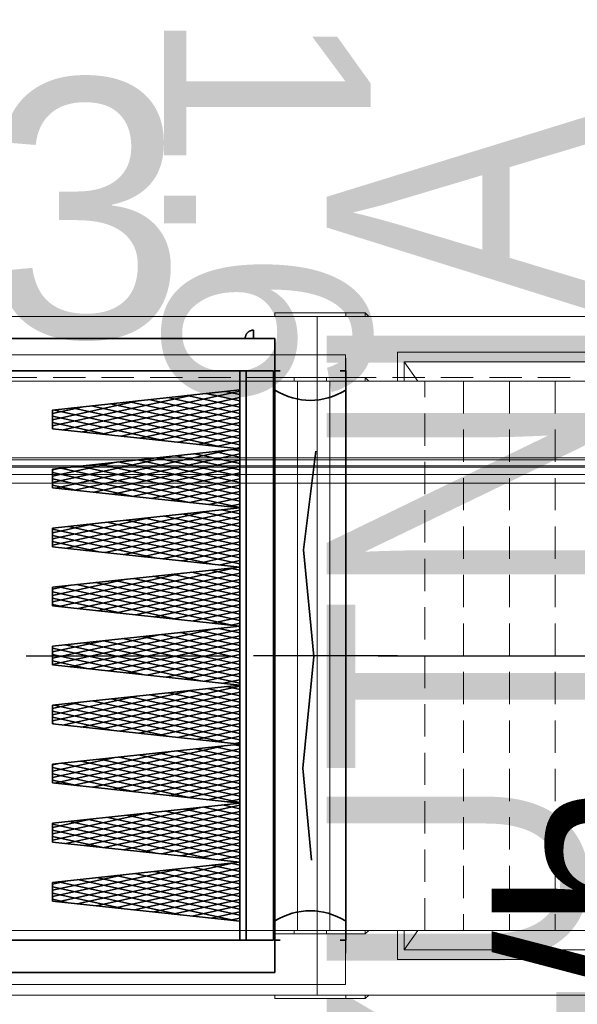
# Model space of a CAD drawing. Header units: millimetres. Extents: x 42175 to 97175, y 10092 to 468192.
# Tile 194 of 256: x 80046 to 80908, y 24389 to 25913. Entities that reach past the tile are written whole.
import ezdxf

# ---------------------------------------------------------------- set-up
doc = ezdxf.new("R2010")
doc.units = ezdxf.units.MM
doc.header["$XCLIPFRAME"] = 2
doc.linetypes.add('DASHDOT', pattern=[1, 0.5, -0.25, 0, -0.25])
doc.linetypes.add('DASHED', pattern=[0.75, 0.5, -0.25])
for name, color, linetype in [('#klimartzacja', 8, 'Continuous'), ('FLUID-W3', 8, 'Continuous'), ('FLUID-W3-150-ARRDU', 8, 'Continuous'), ('FLUID-W3-150-ARRGR', 8, 'Continuous'), ('FLUID-W3-INS', 8, 'Continuous'), ('IPHandle', 8, 'Continuous'), ('Konstrukcja - Dach', 8, 'Continuous'), ('Konstrukcja - Siatka mod', 8, 'Continuous'), ('kontury', 8, 'Continuous')]:
    doc.layers.add(name, color=color, linetype=linetype)
doc.styles.add('STYL_AUTOMATYCZNY_1', font='ARIALN.TTF')
doc.styles.add('STYL_AUTOMATYCZNY_13', font='ARIALN.TTF', dxfattribs={"width": 0.8})
picture_1 = doc.add_image_def('image3.bmp', size_in_pixel=(1540, 807))

msp = doc.modelspace()

# ---------------------------------------------------------------- linework, layer by layer
at = {"color": 8, "linetype": 'Continuous', "lineweight": 35, "ltscale": 100}
for p, q in [((80440.3, 25419.2), (78948.3, 25419.2)), ((80440.3, 25369.2), (80440.3, 25419.2)), ((80438.3, 25369.2), (78950.3, 25369.2)), ((80438.3, 25369.2), (80438.3, 24488.2)), ((80440.3, 25369.2), (80440.3, 24488.2)), ((80386.3, 25337.9), (80113.2, 25277.9)), ((80440.3, 25339.2), (80438.3, 25339.2)), ((80317.1, 25332.4), (80096.3, 25283.9)), ((80230.5, 25323.1), (80096.3, 25293.6)), ((80386.3, 25328.2), (80142.8, 25274.7)), ((80245.4, 25324.7), (80386.3, 25293.7)), ((80275.1, 25327.9), (80386.3, 25303.4)), ((80304.8, 25331), (80386.3, 25313.1)), ((80334.4, 25334.2), (80386.3, 25322.8)), ((80364.1, 25337.4), (80386.3, 25332.5)), ((80143.9, 25313.7), (80096.3, 25303.3)), ((80097.1, 25308.7), (80356.9, 25251.6)), ((80126.8, 25311.9), (80386.3, 25254.9)), ((80156.5, 25315.1), (80386.3, 25264.6)), ((80386.3, 25318.4), (80172.5, 25271.5)), ((80186.1, 25318.3), (80386.3, 25274.3)), ((80386.3, 25308.7), (80202.2, 25268.3)), ((80215.8, 25321.5), (80386.3, 25284)), ((80096.3, 25299.2), (80270.2, 25261)), ((80386.3, 25299), (80231.8, 25265.1)), ((80096.3, 25289.5), (80183.6, 25270.3)), ((80096.3, 25279.7), (80097, 25279.6)), ((80386.3, 25289.3), (80261.5, 25261.9)), ((80386.3, 25279.6), (80291.2, 25258.7)), ((80386.3, 25269.9), (80320.8, 25255.5)), ((80368.3, 25246.5), (80101, 25187.8)), ((80386.3, 25260.2), (80350.5, 25252.3)), ((80376.2, 25247.4), (80386.3, 25245.2)), ((80386.3, 25250.5), (80380.1, 25249.1)), ((80281.7, 25237.2), (80096.3, 25196.5)), ((80386.3, 25240.8), (80130.7, 25184.6)), ((80386.3, 25231.1), (80160.4, 25181.4)), ((80227.9, 25231.4), (80386.3, 25196.6)), ((80257.6, 25234.6), (80386.3, 25206.3)), ((80287.3, 25237.8), (80386.3, 25216)), ((80316.9, 25241), (80386.3, 25225.7)), ((80346.6, 25244.2), (80386.3, 25235.5)), ((80195, 25227.9), (80096.3, 25206.2)), ((80108.4, 25218.5), (80096.3, 25215.9)), ((80109.3, 25218.6), (80386.3, 25157.8)), ((80138.9, 25221.8), (80386.3, 25167.5)), ((80168.6, 25225), (80386.3, 25177.2)), ((80386.3, 25221.4), (80190, 25178.2)), ((80198.3, 25228.2), (80386.3, 25186.9)), ((80096.3, 25211.8), (80305.7, 25165.8)), ((80096.3, 25202.1), (80219.1, 25175.1)), ((80386.3, 25211.6), (80219.7, 25175)), ((80386.3, 25201.9), (80249.3, 25171.8)), ((80096.3, 25192.4), (80132.5, 25184.4)), ((80386.3, 25192.2), (80279, 25168.6)), ((80386.3, 25182.5), (80308.7, 25165.5)), ((80386.3, 25172.8), (80338.3, 25162.3)), ((80386.3, 25163.1), (80368, 25159.1)), ((80332.8, 25151.3), (80096.3, 25099.4)), ((80246.2, 25142), (80096.3, 25109.1)), ((80386.3, 25153.4), (80118.5, 25094.6)), ((80386.3, 25143.7), (80148.2, 25091.4)), ((80240.1, 25141.4), (80386.3, 25109.2)), ((80269.7, 25144.5), (80386.3, 25118.9)), ((80299.4, 25147.7), (80386.3, 25128.6)), ((80329.1, 25150.9), (80386.3, 25138.4)), ((80358.7, 25154.1), (80386.3, 25148.1)), ((80159.5, 25132.7), (80096.3, 25118.8)), ((80096.3, 25124.4), (80341.2, 25070.6)), ((80121.4, 25128.6), (80386.3, 25070.4)), ((80151.1, 25131.8), (80386.3, 25080.1)), ((80386.3, 25134), (80177.9, 25088.2)), ((80180.8, 25135), (80386.3, 25089.8)), ((80210.4, 25138.2), (80386.3, 25099.5)), ((80096.3, 25114.7), (80254.6, 25079.9)), ((80386.3, 25124.3), (80207.5, 25085)), ((80386.3, 25114.5), (80237.2, 25081.8)), ((80096.3, 25105), (80168, 25089.2)), ((80386.3, 25104.8), (80266.9, 25078.6)), ((80386.3, 25095.1), (80296.5, 25075.4)), ((80386.3, 25085.4), (80326.2, 25072.2)), ((80384, 25065.5), (80106.4, 25004.5)), ((80386.3, 25075.7), (80355.8, 25069)), ((80370.9, 25064.1), (80386.3, 25060.7)), ((80386.3, 25066), (80385.5, 25065.8)), ((80297.3, 25056.2), (80096.3, 25012)), ((80386.3, 25056.3), (80136.1, 25001.3)), ((80222.6, 25048.1), (80386.3, 25012.1)), ((80252.2, 25051.3), (80386.3, 25021.8)), ((80281.9, 25054.5), (80386.3, 25031.6)), ((80311.6, 25057.7), (80386.3, 25041.3)), ((80341.2, 25060.9), (80386.3, 25051)), ((80210.7, 25046.8), (80096.3, 25021.7)), ((80124, 25037.5), (80096.3, 25031.4)), ((80103.9, 25035.3), (80376.7, 24975.4)), ((80133.6, 25038.5), (80386.3, 24983)), ((80163.2, 25041.7), (80386.3, 24992.7)), ((80386.3, 25046.6), (80165.7, 24998.1)), ((80192.9, 25044.9), (80386.3, 25002.4)), ((80386.3, 25036.9), (80195.4, 24994.9)), ((80096.3, 25027.3), (80290.1, 24984.7)), ((80386.3, 25027.2), (80225, 24991.7)), ((80096.3, 25017.6), (80203.4, 24994.1)), ((80096.3, 25007.9), (80116.8, 25003.4)), ((80386.3, 25017.5), (80254.7, 24988.5)), ((80386.3, 25007.7), (80284.4, 24985.3)), ((80386.3, 24998), (80314, 24982.2)), ((80386.3, 24988.3), (80343.7, 24979)), ((80386.3, 24978.6), (80373.4, 24975.8)), ((80383, 24974), (80386.3, 24973.3)), ((80348.5, 24970.3), (80096.3, 24914.9)), ((80261.8, 24961), (80096.3, 24924.6)), ((80386.3, 24968.9), (80123.9, 24911.3)), ((80386.3, 24959.2), (80153.6, 24908.1)), ((80234.7, 24958.1), (80386.3, 24924.7)), ((80264.4, 24961.2), (80386.3, 24934.5)), ((80294, 24964.4), (80386.3, 24944.2)), ((80323.7, 24967.6), (80386.3, 24953.9)), ((80353.4, 24970.8), (80386.3, 24963.6)), ((80175.2, 24951.6), (80096.3, 24934.3)), ((80116.1, 24945.3), (80386.3, 24885.9)), ((80145.7, 24948.5), (80386.3, 24895.6)), ((80175.4, 24951.7), (80386.3, 24905.3)), ((80386.3, 24949.5), (80183.2, 24904.9)), ((80205.1, 24954.9), (80386.3, 24915)), ((80096.3, 24939.9), (80325.6, 24889.5)), ((80096.3, 24930.2), (80238.9, 24898.9)), ((80386.3, 24939.8), (80212.9, 24901.7)), ((80386.3, 24930.1), (80242.6, 24898.5)), ((80096.3, 24920.5), (80152.3, 24908.2)), ((80386.3, 24920.4), (80272.2, 24895.3)), ((80386.3, 24910.6), (80301.9, 24892.1)), ((80386.3, 24900.9), (80331.5, 24888.9)), ((80386.3, 24881.5), (80111.8, 24821.2)), ((80386.3, 24891.2), (80361.2, 24885.7)), ((80365.5, 24880.8), (80386.3, 24876.2)), ((80313, 24875.1), (80096.3, 24827.5)), ((80226.3, 24865.8), (80096.3, 24837.2)), ((80386.3, 24871.8), (80141.4, 24818)), ((80246.9, 24868), (80386.3, 24837.4)), ((80276.5, 24871.2), (80386.3, 24847.1)), ((80306.2, 24874.4), (80386.3, 24856.8)), ((80335.9, 24877.6), (80386.3, 24866.5)), ((80139.7, 24856.5), (80096.3, 24846.9)), ((80098.6, 24852), (80361.1, 24794.4)), ((80128.2, 24855.2), (80386.3, 24798.5)), ((80157.9, 24858.4), (80386.3, 24808.2)), ((80386.3, 24862.1), (80171.1, 24814.8)), ((80187.5, 24861.6), (80386.3, 24817.9)), ((80386.3, 24852.4), (80200.7, 24811.6)), ((80217.2, 24864.8), (80386.3, 24827.7)), ((80096.3, 24842.8), (80274.4, 24803.7)), ((80386.3, 24842.7), (80230.4, 24808.4)), ((80096.3, 24833.1), (80187.8, 24813)), ((80096.3, 24823.4), (80101.1, 24822.3)), ((80386.3, 24833), (80260.1, 24805.2)), ((80386.3, 24823.3), (80289.7, 24802)), ((80386.3, 24813.6), (80319.4, 24798.8)), ((80364.1, 24789.3), (80099.6, 24731.1)), ((80386.3, 24803.8), (80349, 24795.7)), ((80377.7, 24790.7), (80386.3, 24788.8)), ((80386.3, 24794.1), (80378.7, 24792.5)), ((80277.5, 24779.9), (80096.3, 24740.1)), ((80386.3, 24784.4), (80129.3, 24727.9)), ((80386.3, 24774.7), (80158.9, 24724.8)), ((80229.4, 24774.8), (80386.3, 24740.3)), ((80259, 24777.9), (80386.3, 24750)), ((80288.7, 24781.1), (80386.3, 24759.7)), ((80318.3, 24784.3), (80386.3, 24769.4)), ((80348, 24787.5), (80386.3, 24779.1)), ((80190.8, 24770.6), (80096.3, 24749.8)), ((80104.2, 24761.3), (80096.3, 24759.5)), ((80110.7, 24762), (80386.3, 24701.4)), ((80140.4, 24765.2), (80386.3, 24711.1)), ((80170, 24768.4), (80386.3, 24720.9)), ((80386.3, 24765), (80188.6, 24721.6)), ((80199.7, 24771.6), (80386.3, 24730.6)), ((80096.3, 24755.4), (80309.9, 24708.5)), ((80096.3, 24745.7), (80223.3, 24717.8)), ((80386.3, 24755.3), (80218.2, 24718.4)), ((80386.3, 24745.6), (80247.9, 24715.2)), ((80096.3, 24736), (80136.6, 24727.2)), ((80386.3, 24735.9), (80277.6, 24712)), ((80386.3, 24726.2), (80307.2, 24708.8)), ((80386.3, 24716.5), (80336.9, 24705.6)), ((80386.3, 24706.7), (80366.6, 24702.4)), ((80328.6, 24694.1), (80096.3, 24643)), ((80242, 24684.7), (80096.3, 24652.7)), ((80386.3, 24697), (80117.1, 24637.9)), ((80386.3, 24687.3), (80146.8, 24634.7)), ((80241.5, 24684.7), (80386.3, 24652.9)), ((80271.2, 24687.9), (80386.3, 24662.6)), ((80300.8, 24691.1), (80386.3, 24672.3)), ((80330.5, 24694.3), (80386.3, 24682)), ((80360.2, 24697.5), (80386.3, 24691.7)), ((80155.3, 24675.4), (80096.3, 24662.5)), ((80096.3, 24668), (80345.4, 24613.3)), ((80122.9, 24671.9), (80386.3, 24614)), ((80152.5, 24675.1), (80386.3, 24623.8)), ((80386.3, 24677.6), (80176.4, 24631.5)), ((80182.2, 24678.3), (80386.3, 24633.5)), ((80386.3, 24667.9), (80206.1, 24628.3)), ((80211.8, 24681.5), (80386.3, 24643.2)), ((80096.3, 24658.3), (80258.8, 24622.6)), ((80386.3, 24658.2), (80235.8, 24625.1)), ((80096.3, 24648.6), (80172.1, 24632)), ((80386.3, 24648.5), (80265.4, 24621.9)), ((80386.3, 24638.8), (80295.1, 24618.7)), ((80386.3, 24629.1), (80324.7, 24615.5)), ((80379.8, 24608.2), (80105, 24547.8)), ((80386.3, 24619.4), (80354.4, 24612.4)), ((80372.3, 24607.4), (80386.3, 24604.3)), ((80386.3, 24609.7), (80384.1, 24609.2)), ((80293.1, 24598.9), (80096.3, 24555.6)), ((80386.3, 24599.9), (80134.6, 24544.6)), ((80224, 24591.4), (80386.3, 24555.8)), ((80253.7, 24594.6), (80386.3, 24565.5)), ((80283.3, 24597.8), (80386.3, 24575.2)), ((80313, 24601), (80386.3, 24584.9)), ((80342.6, 24604.2), (80386.3, 24594.6)), ((80206.5, 24589.6), (80096.3, 24565.4)), ((80119.8, 24580.2), (80096.3, 24575.1)), ((80105.4, 24578.7), (80380.9, 24518.1)), ((80135, 24581.9), (80386.3, 24526.7)), ((80386.3, 24590.2), (80164.3, 24541.5)), ((80164.7, 24585.1), (80386.3, 24536.4)), ((80386.3, 24580.5), (80193.9, 24538.3)), ((80194.3, 24588.3), (80386.3, 24546.1)), ((80096.3, 24571), (80294.3, 24527.5)), ((80096.3, 24561.2), (80207.6, 24536.8)), ((80386.3, 24570.8), (80223.6, 24535.1)), ((80386.3, 24561.1), (80253.3, 24531.9)), ((80096.3, 24551.5), (80121, 24546.1)), ((80386.3, 24551.4), (80282.9, 24528.7)), ((80386.3, 24541.7), (80312.6, 24525.5)), ((80386.3, 24532), (80342.3, 24522.3)), ((80386.3, 24522.3), (80371.9, 24519.1)), ((80440.3, 24518.2), (80438.3, 24518.2)), ((80438.3, 24488.2), (78950.3, 24488.2)), ((80440.3, 24488.2), (80440.3, 24438.2)), ((80440.3, 24438.2), (78948.3, 24438.2))]:
    msp.add_line(p, q, dxfattribs=at)
at = {"color": 8, "linetype": 'Continuous', "lineweight": 35, "ltscale": 100, "flags": 128}
msp.add_lwpolyline([(80440.3, 24438.2), (78948.3, 24438.2), (78948.3, 25419.2), (80440.3, 25419.2)], close=True, dxfattribs=at)
for points in [[(80448.9, 25369.2), (80440.3, 25369.2), (80440.3, 24488.2), (80448.9, 24488.2)], [(80541.7, 25369.2), (80550.3, 25369.2), (80550.3, 24488.2), (80541.7, 24488.2)], [(80497.4, 24611.9), (80483.8, 24754.2), (80500.6, 24927.4), (80484.9, 25092.4), (80503.7, 25245)]]:
    msp.add_lwpolyline(points, dxfattribs=at)
at = {"color": 8, "linetype": 'Continuous', "lineweight": 35, "ltscale": 100}
for centre, start_param, end_param in [((80495.4, 25705.5), 5.996277, 6.570093), ((80495.2, 24151.9), 2.854685, 3.428501)]:
    msp.add_ellipse(centre, major_axis=(0, -381.9), ratio=0.507675, start_param=start_param, end_param=end_param, dxfattribs=at)
at = {"layer": 'FLUID-W3', "color": 8, "linetype": 'Continuous', "lineweight": 18, "ltscale": 100}
for p, q in [((80440.3, 25388.9), (80440.3, 25353.4)), ((80550.3, 25388.9), (80550.3, 25353.4)), ((80550.3, 25388.9), (80550.3, 25353.4)), ((80640.7, 25383.4), (81185.1, 25383.4)), ((80640.7, 25353.4), (80640.7, 25383.4)), ((80470.3, 25358.9), (80470.3, 25353.4)), ((80475.8, 25353.4), (80475.8, 24503.4)), ((80520.3, 25358.9), (80520.3, 25353.4)), ((80525.8, 25353.4), (80525.8, 24503.4)), ((80525.8, 25353.4), (80525.8, 24503.4)), ((80580.3, 25353.4), (80580.3, 25358.9)), ((80580.3, 25358.9), (80580.3, 25353.4)), ((81128.5, 25353.4), (80661.9, 25353.4)), ((80440.3, 24503.4), (80440.3, 24467.9)), ((80470.3, 24503.4), (80470.3, 24497.9)), ((80520.3, 24503.4), (80520.3, 24497.9)), ((80550.3, 24503.4), (80550.3, 24467.9)), ((80550.3, 24503.4), (80550.3, 24467.9)), ((80580.3, 24497.9), (80580.3, 24503.4)), ((80580.3, 24503.4), (80580.3, 24497.9)), ((80640.7, 24473.4), (80640.7, 24503.4)), ((80661.9, 24503.4), (81128.5, 24503.4)), ((81185.1, 24473.4), (80640.7, 24473.4))]:
    msp.add_line(p, q, dxfattribs=at)
at = {"layer": 'FLUID-W3', "color": 8, "linetype": 'Continuous', "lineweight": 0, "ltscale": 100}
for p, q in [((80630.1, 25353.4), (80630.1, 25398.4)), ((80630.1, 25398.4), (81195.7, 25398.4)), ((80640.7, 25383.4), (80661.9, 25353.4)), ((80505.8, 25353.4), (80005.8, 25353.4)), ((80440.3, 25358.9), (80550.3, 25358.9)), ((80525.8, 25353.4), (80505.8, 25353.4)), ((80555.8, 25353.4), (80525.8, 25353.4)), ((80550.3, 25358.9), (80580.3, 25358.9)), ((80555.8, 25353.4), (81059.9, 25353.4)), ((80580.3, 25358.9), (80586.1, 25353.4)), ((80005.8, 24503.4), (80505.8, 24503.4)), ((80525.8, 24503.4), (80505.8, 24503.4)), ((80555.8, 24503.4), (80525.8, 24503.4)), ((80555.8, 24503.4), (81059.9, 24503.4)), ((80580.3, 24497.9), (80586.1, 24503.4)), ((80630.1, 24458.4), (80630.1, 24503.4)), ((80640.7, 24473.4), (80661.9, 24503.4)), ((80440.3, 24497.9), (80550.3, 24497.9)), ((80550.3, 24497.9), (80580.3, 24497.9)), ((81195.7, 24458.4), (80630.1, 24458.4))]:
    msp.add_line(p, q, dxfattribs=at)
at = {"layer": 'FLUID-W3', "color": 8, "linetype": 'DASHED', "lineweight": 18, "ltscale": 100}
for p, q in [((80672.5, 24503.4), (80672.5, 25353.4)), ((80732.6, 25353.4), (80732.6, 24503.4)), ((80803.3, 25353.4), (80803.3, 24503.4)), ((80874, 25353.4), (80874, 24503.4))]:
    msp.add_line(p, q, dxfattribs=at)
at = {"layer": 'FLUID-W3-150-ARRDU', "color": 8, "linetype": 'Continuous', "lineweight": 25, "ltscale": 100, "flags": 128}
for points in [[(80055.8, 24928.4), (80370.8, 24928.4)], [(80600.3, 24928.4), (80915.3, 24928.4)], [(80850.3, 24928.4), (81165.3, 24928.4)]]:
    msp.add_lwpolyline(points, dxfattribs=at)
at = {"layer": 'FLUID-W3-150-ARRGR', "color": 8, "linetype": 'Continuous', "lineweight": 25, "ltscale": 100, "flags": 128}
msp.add_lwpolyline([(80630.1, 24928.4), (80407.3, 24928.4)], dxfattribs=at)
at = {"layer": 'FLUID-W3-INS', "color": 8, "linetype": 'Continuous', "lineweight": 13, "ltscale": 100}
for p, q in [((80005.8, 25453.4), (80505.8, 25453.4)), ((80440.3, 25458.9), (80550.3, 25458.9)), ((80440.3, 25458.9), (80440.3, 25453.4)), ((80505.8, 24403.4), (80505.8, 25453.4)), ((80505.8, 25453.4), (81059.9, 25453.4)), ((80505.8, 24403.4), (80505.8, 25453.4)), ((80550.3, 25458.9), (80550.3, 25453.4)), ((80550.3, 25458.9), (80550.3, 25453.4)), ((80550.3, 25458.9), (80580.3, 25458.9)), ((80580.3, 25458.9), (80586.1, 25453.4)), ((80580.3, 25453.4), (80580.3, 25458.9)), ((80505.8, 24403.4), (80005.8, 24403.4)), ((80440.3, 24403.4), (80440.3, 24397.9)), ((80550.3, 24397.9), (80440.3, 24397.9)), ((81059.9, 24403.4), (80505.8, 24403.4)), ((80550.3, 24403.4), (80550.3, 24397.9)), ((80550.3, 24403.4), (80550.3, 24397.9)), ((80580.3, 24397.9), (80550.3, 24397.9)), ((80580.3, 24397.9), (80580.3, 24403.4)), ((80580.3, 24397.9), (80586.1, 24403.4))]:
    msp.add_line(p, q, dxfattribs=at)
at = {"layer": 'IPHandle', "color": 8, "linetype": 'Continuous', "lineweight": 35, "ltscale": 100}
msp.add_line((80407.6, 25419.2), (80407.6, 25432.2), dxfattribs=at)
at = {"layer": 'IPHandle', "color": 8, "linetype": 'DASHDOT', "lineweight": 35, "ltscale": 100}
msp.add_arc((80407.6, 25419.2), 13, 90, 180, dxfattribs=at)
at = {"layer": 'Konstrukcja - Dach', "color": 8, "linetype": 'Continuous', "lineweight": 13, "ltscale": 100, "flags": 128}
for points in [[(69712.1, 25234.7), (82160, 25234.7)], [(69712.5, 25231.5), (82160.3, 25231.5)], [(69704.5, 25222.5), (82160, 25222.5)], [(69704.8, 25222.5), (82160.3, 25222.5)], [(69712.1, 25220.2), (82160, 25220.2)], [(69712.5, 25220.2), (82160.3, 25220.2)], [(69704.5, 25208.9), (82160, 25208.9)], [(69704.8, 25208.9), (82160.3, 25208.9)], [(82160, 25208.9), (73520, 25208.9)], [(82160, 25208.9), (73520, 25208.9)], [(82160.3, 25208.9), (73520.3, 25208.9)], [(82160.3, 25208.9), (73520.3, 25208.9)], [(82160, 25195.3), (73520, 25195.3)], [(82160, 25195.3), (73520, 25195.3)], [(82160.3, 25195.3), (73520.3, 25195.3)], [(82160.3, 25195.3), (73520.3, 25195.3)]]:
    msp.add_lwpolyline(points, dxfattribs=at)
at = {"layer": 'Konstrukcja - Siatka mod', "color": 8, "linetype": 'DASHED', "lineweight": 13, "ltscale": 100}
msp.add_line((53022.5, 25358.9), (82467, 25358.9), dxfattribs=at)
at = {"layer": 'kontury', "color": 8, "linetype": 'Continuous', "lineweight": 35, "ltscale": 100}
for p, q in [((80396.3, 25369.2), (80386.3, 25369.2)), ((80386.3, 25369.2), (80386.3, 24488.2)), ((80396.3, 25369.2), (80396.3, 24488.2)), ((80396.3, 24488.2), (80396.3, 25369.2)), ((80096.3, 25308.6), (80386.3, 25339.8)), ((80386.3, 25339.8), (80386.3, 25248.5)), ((80096.3, 25279.7), (80096.3, 25308.6)), ((80386.3, 25248.5), (80096.3, 25279.7)), ((80096.3, 25217.2), (80386.3, 25248.5)), ((80386.3, 25248.5), (80386.3, 25157.1)), ((80096.3, 25188.3), (80096.3, 25217.2)), ((80386.3, 25157.1), (80096.3, 25188.3)), ((80096.3, 25125.9), (80386.3, 25157.1)), ((80386.3, 25157.1), (80386.3, 25065.7)), ((80096.3, 25096.9), (80096.3, 25125.9)), ((80386.3, 25065.7), (80096.3, 25096.9)), ((80096.3, 25034.5), (80386.3, 25065.7)), ((80386.3, 25065.7), (80386.3, 24974.4)), ((80096.3, 25005.6), (80096.3, 25034.5)), ((80386.3, 24974.4), (80096.3, 25005.6)), ((80096.3, 24943.2), (80386.3, 24974.4)), ((80386.3, 24974.4), (80386.3, 24883)), ((80096.3, 24914.2), (80096.3, 24943.2)), ((80386.3, 24883), (80096.3, 24914.2)), ((80096.3, 24851.8), (80386.3, 24883)), ((80386.3, 24883), (80386.3, 24791.6)), ((80096.3, 24822.9), (80096.3, 24851.8)), ((80386.3, 24791.6), (80096.3, 24822.9)), ((80096.3, 24760.4), (80386.3, 24791.6)), ((80386.3, 24791.6), (80386.3, 24700.3)), ((80096.3, 24731.5), (80096.3, 24760.4)), ((80386.3, 24700.3), (80096.3, 24731.5)), ((80096.3, 24669.1), (80386.3, 24700.3)), ((80386.3, 24700.3), (80386.3, 24608.9)), ((80096.3, 24640.1), (80096.3, 24669.1)), ((80386.3, 24608.9), (80096.3, 24640.1)), ((80096.3, 24577.7), (80386.3, 24608.9)), ((80386.3, 24608.9), (80386.3, 24517.6)), ((80096.3, 24548.8), (80096.3, 24577.7)), ((80386.3, 24517.6), (80096.3, 24548.8)), ((80386.3, 24488.2), (80396.3, 24488.2))]:
    msp.add_line(p, q, dxfattribs=at)

# ---------------------------------------------------------------- texts
at = {"layer": '#klimartzacja', "color": 8, "linetype": 'Continuous', "lineweight": 35, "insert": (80209.3, 26799.3), "char_height": 320, "attachment_point": 7, "rotation": 270, "style": 'STYL_AUTOMATYCZNY_1'}
msp.add_mtext('\\A1;{\\pql;\\fArial|b0|i0|c238|p0;\\W1.000000;1.6, 1.6}', dxfattribs=at)
at = {"color": 8, "linetype": 'Continuous', "lineweight": 35, "insert": (79466, 25821), "char_height": 400, "attachment_point": 1, "style": 'STYL_AUTOMATYCZNY_1'}
msp.add_mtext('\\A1;{\\pql;\\fArial|b0|i0|c238|p0;\\W1.000000;W3}', dxfattribs=at)
at = {"color": 8, "linetype": 'Continuous', "lineweight": 35, "insert": (80520.5, 23106.1), "char_height": 400, "attachment_point": 1, "rotation": 90, "style": 'STYL_AUTOMATYCZNY_13'}
msp.add_mtext('\\A1;{\\pql;\\fArial|b0|i0|c238|p0;\\W0.800000;WYRZUTNIA}', dxfattribs=at)
at = {"layer": 'FLUID-W3-150-ARRGR', "color": 8, "linetype": 'Continuous', "lineweight": 35, "insert": (81171, 23803.4), "char_height": 300, "attachment_point": 5, "rotation": 90, "line_spacing_factor": 0.907426, "style": 'STYL_AUTOMATYCZNY_1'}
msp.add_mtext('\\A1;{\\pqc;\\fArial|b0|i0|c238|p0;\\W1.000000;1550 m\\fArial|b0|i0|c238|p0;\\H0.500000x;\\W1.000000;3\\fArial|b0|i0|c238|p0;\\H2.000000x;\\W1.000000;/h\\P\\pqc;\\fArial|b0|i0|c238|p0;\\W1.000000;850 x 710}', dxfattribs=at)

# ---------------------------------------------------------------- pictures from other files: only their frames are drawn
at = {"color": 8, "lineweight": 13}
image = msp.add_image(picture_1, insert=(78690, 24419.7), size_in_units=(1860, 974.5), dxfattribs=at)
image.set_boundary_path([(-0.5, -0.5), (1539.5, 806.5)])

doc.saveas('drawing.dxf')
